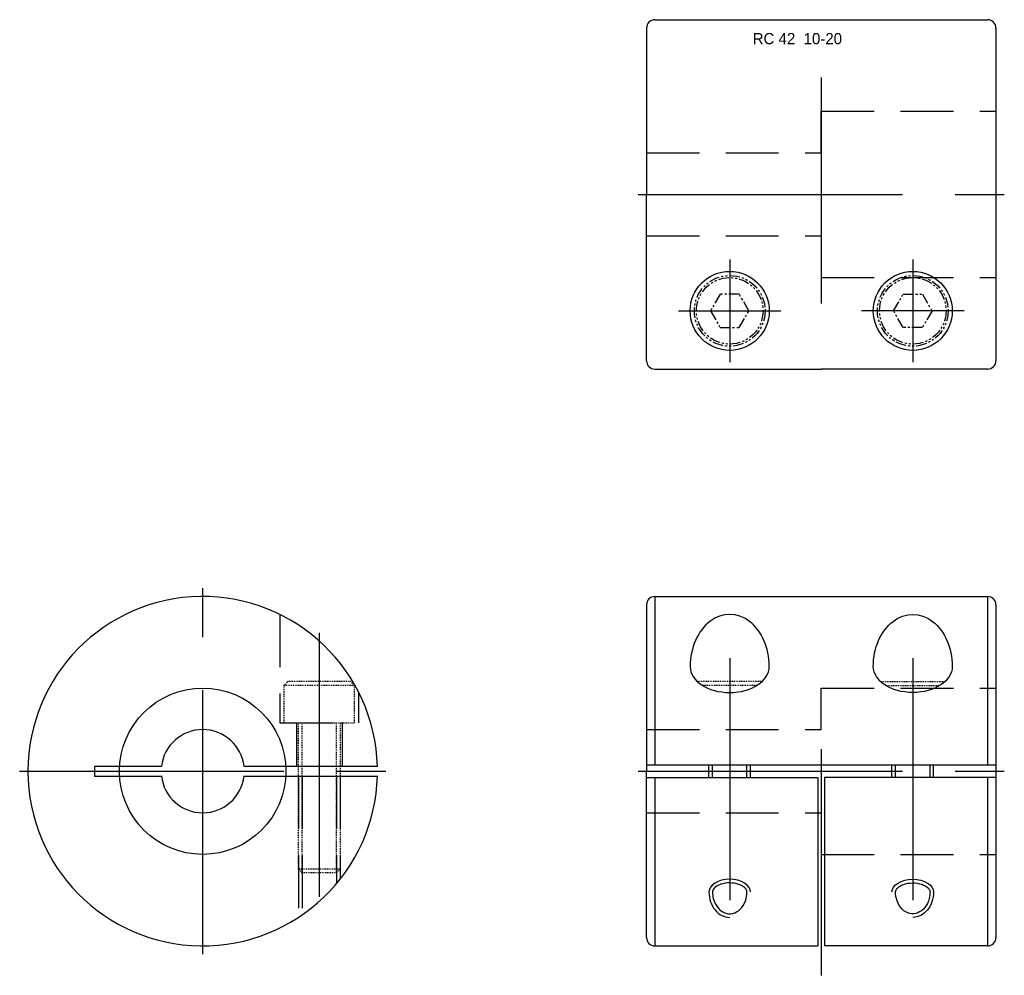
# Model space of a CAD drawing. Extents: x 427 to 546, y 372 to 487.
import ezdxf

# ---------------------------------------------------------------- set-up
doc = ezdxf.new("R2010")
doc.units = 0
doc.header["$MEASUREMENT"] = 0
for name, pattern in [('CENTER', [50.8, 31.75, -6.35, 6.35, -6.35]), ('HIDDEN', [9.525, 6.35, -3.175]), ('PHANTOM', [2.5, 1.25, -0.25, 0.25, -0.25, 0.25, -0.25])]:
    doc.linetypes.add(name, pattern=pattern)
doc.layers.get('0').update_dxf_attribs({"linetype": 'CONTINUOUS'})
for name, color, linetype in [('CENTER', 1, 'CENTER'), ('HIDDEN', 2, 'HIDDEN'), ('PHANTOM', 6, 'PHANTOM'), ('THIN', 3, 'CONTINUOUS')]:
    doc.layers.add(name, color=color, linetype=linetype)

msp = doc.modelspace()

# ---------------------------------------------------------------- linework, layer by layer
at = {"ltscale": 0.1}
for p, q in [((503.76, 487.23), (543.76, 487.23)), ((502.76, 486.23), (502.76, 466.23)), ((544.76, 486.23), (544.76, 446.23)), ((502.76, 446.23), (502.76, 466.23)), ((503.76, 445.23), (523.76, 445.23)), ((543.76, 445.23), (523.76, 445.23)), ((503.76, 417.89), (543.76, 417.89)), ((502.76, 416.89), (502.76, 396.89)), ((544.76, 416.89), (544.76, 376.89)), ((502.76, 397.64), (544.76, 397.64)), ((470.43, 397.46), (454.4, 397.46)), ((502.76, 376.89), (502.76, 396.89)), ((454.4, 396.31), (470.43, 396.31)), ((502.76, 396.14), (523.36, 396.14)), ((544.76, 396.14), (524.16, 396.14)), ((503.76, 375.89), (523.36, 375.89)), ((543.76, 375.89), (524.16, 375.89))]:
    msp.add_line(p, q, dxfattribs=at)
for p, q in [((503.76, 417.89), (503.76, 397.64)), ((543.76, 397.64), (543.76, 417.89)), ((503.76, 396.14), (503.76, 375.89)), ((523.36, 396.14), (523.36, 375.89)), ((524.16, 396.14), (524.16, 375.89)), ((543.76, 375.89), (543.76, 396.14))]:
    msp.add_line(p, q)
msp.add_lwpolyline([(444.47, 397.46), (436.43, 397.46), (436.43, 396.31), (444.47, 396.31)], dxfattribs=at)
for centre, radius in [((512.76, 452.23), 4.75), ((534.76, 452.23), 4.75), ((449.43, 396.89), 10)]:
    msp.add_circle(centre, radius)
for centre, radius, start, end in [((503.76, 486.23), 1, 90, 180), ((543.76, 486.23), 1, 0, 90), ((503.76, 446.23), 1, 180, 270), ((543.76, 446.23), 1, 270, 0), ((449.43, 396.89), 21, 1.569, 358.431), ((503.76, 416.89), 1, 90, 180), ((543.76, 416.89), 1, 0, 90), ((449.43, 396.89), 5, 6.6036, 173.3964), ((449.43, 396.89), 5, 186.6036, 353.3964), ((503.76, 376.89), 1, 180, 270), ((543.76, 376.89), 1, 270, 0)]:
    msp.add_arc(centre, radius, start, end, dxfattribs=at)
for major_axis, ratio, start_param, end_param in [((0, 6.26), 0.758309, 4.712389, 7.853982), ((4.75, 0), 0.659362, 3.141593, 6.283185)]:
    msp.add_ellipse((512.76, 409.48), major_axis=major_axis, ratio=ratio, start_param=start_param, end_param=end_param, dxfattribs=at)
at = {"ltscale": 0.1, "extrusion": (0, 0, -1)}
for major_axis, ratio, start_param, end_param in [((0, 6.26), 0.758309, 4.712389, 7.853982), ((-4.75, 0), 0.659362, 3.141593, 6.283185)]:
    msp.add_ellipse((534.76, 409.48), major_axis=major_axis, ratio=ratio, start_param=start_param, end_param=end_param, dxfattribs=at)
at = {"ltscale": 0.1}
for points, knots in [([(514.83, 382.37), (514.83, 382.45), (514.81, 382.54), (514.71, 382.72), (514.63, 382.82), (514.41, 383.02), (514.26, 383.11), (513.81, 383.33), (513.44, 383.42), (512.69, 383.48), (512.29, 383.45), (511.59, 383.29), (511.29, 383.14), (510.92, 382.87), (510.82, 382.75), (510.71, 382.54), (510.69, 382.46), (510.69, 382.37)], [0, 0, 0, 0, 0.306161, 0.306161, 0.612323, 0.612323, 0.918484, 0.918484, 1.432842, 1.432842, 1.9472, 1.9472, 2.461558, 2.461558, 2.829089, 2.829089, 3.141593, 3.141593, 3.141593, 3.141593]), ([(532.69, 382.37), (532.69, 382.45), (532.71, 382.54), (532.81, 382.72), (532.89, 382.82), (533.11, 383.02), (533.25, 383.11), (533.71, 383.33), (534.07, 383.42), (534.83, 383.48), (535.23, 383.45), (535.93, 383.29), (536.23, 383.14), (536.59, 382.87), (536.7, 382.75), (536.8, 382.54), (536.83, 382.46), (536.83, 382.37)], [0, 0, 0, 0, 0.306161, 0.306161, 0.612323, 0.612323, 0.918484, 0.918484, 1.432842, 1.432842, 1.9472, 1.9472, 2.461558, 2.461558, 2.829089, 2.829089, 3.141593, 3.141593, 3.141593, 3.141593]), ([(510.69, 382.37), (510.69, 382.1), (510.72, 381.83), (510.89, 381.16), (511.08, 380.79), (511.57, 380.19), (511.86, 379.98), (512.48, 379.74), (512.81, 379.72), (513.44, 379.86), (513.76, 380.04), (514.29, 380.56), (514.51, 380.92), (514.77, 381.65), (514.83, 382.01), (514.83, 382.37)], [1.570796, 1.570796, 1.570796, 1.570796, 1.868652, 1.868652, 2.354836, 2.354836, 2.841021, 2.841021, 3.327205, 3.327205, 3.819586, 3.819586, 4.311967, 4.311967, 4.712389, 4.712389, 4.712389, 4.712389]), ([(536.83, 382.37), (536.83, 382.1), (536.79, 381.83), (536.62, 381.16), (536.44, 380.79), (535.95, 380.19), (535.66, 379.98), (535.04, 379.74), (534.71, 379.72), (534.07, 379.86), (533.76, 380.04), (533.23, 380.56), (533.01, 380.92), (532.75, 381.65), (532.69, 382.01), (532.69, 382.37)], [1.570796, 1.570796, 1.570796, 1.570796, 1.868652, 1.868652, 2.354836, 2.354836, 2.841021, 2.841021, 3.327205, 3.327205, 3.819586, 3.819586, 4.311967, 4.311967, 4.712389, 4.712389, 4.712389, 4.712389])]:
    msp.add_open_spline(points, degree=3, knots=knots, dxfattribs=at)
at = {"layer": 'CENTER'}
for p, q in [((523.76, 480.29), (523.76, 453.12)), ((501.76, 466.23), (545.76, 466.23)), ((512.76, 458.39), (512.76, 446.07)), ((534.76, 458.39), (534.76, 446.07)), ((506.6, 452.23), (518.92, 452.23)), ((540.92, 452.23), (528.6, 452.23)), ((449.43, 374.89), (449.43, 418.89)), ((463.43, 413.54), (463.43, 380.24)), ((512.76, 410.48), (512.76, 381.37)), ((534.76, 410.48), (534.76, 381.37)), ((523.76, 399.52), (523.76, 372.35)), ((427.43, 396.89), (471.43, 396.89)), ((501.76, 396.89), (545.76, 396.89))]:
    msp.add_line(p, q, dxfattribs=at)
at = {"layer": 'HIDDEN'}
for p, q in [((523.76, 476.23), (544.76, 476.23)), ((523.76, 471.23), (523.76, 476.23)), ((502.76, 471.23), (523.76, 471.23)), ((523.76, 406.89), (544.76, 406.89)), ((523.76, 401.89), (523.76, 406.89)), ((460.68, 402.69), (460.68, 397.46)), ((466.18, 402.69), (466.18, 397.46)), ((502.76, 401.89), (523.76, 401.89)), ((510.26, 396.14), (510.26, 397.64)), ((510.69, 396.14), (510.69, 397.64)), ((514.83, 396.14), (514.83, 397.64)), ((515.26, 396.14), (515.26, 397.64)), ((532.26, 396.14), (532.26, 397.64)), ((532.69, 396.14), (532.69, 397.64)), ((536.83, 396.14), (536.83, 397.64)), ((537.26, 396.14), (537.26, 397.64)), ((460.93, 396.31), (460.93, 379.32)), ((461.37, 396.31), (461.37, 379.61)), ((465.5, 396.31), (465.5, 383.37)), ((465.93, 396.31), (465.93, 383.9))]:
    msp.add_line(p, q, dxfattribs=at)
at = {"layer": 'HIDDEN', "extrusion": (-2.99932e-32, -1.22461e-16, -1)}
for p, q in [((502.76, 461.23), (523.76, 461.23)), ((523.76, 461.23), (523.76, 456.23)), ((523.76, 456.23), (544.76, 456.23)), ((502.76, 391.89), (523.76, 391.89)), ((523.76, 391.89), (523.76, 386.89)), ((523.76, 386.89), (544.76, 386.89))]:
    msp.add_line(p, q, dxfattribs=at)
at = {"layer": 'HIDDEN'}
msp.add_lwpolyline([(458.68, 415.74), (458.68, 402.69), (468.18, 402.69), (468.18, 406.35)], dxfattribs=at)
at = {"layer": 'PHANTOM', "ltscale": 0.1}
for p, q in [((467.68, 407.19), (459.18, 407.19)), ((516, 407.19), (509.52, 407.19)), ((531.52, 407.19), (538, 407.19)), ((461.37, 384.69), (461.37, 402.69)), ((465.5, 384.69), (465.5, 402.69)), ((465.93, 385.12), (460.93, 385.12))]:
    msp.add_line(p, q, dxfattribs=at)
at = {"layer": 'PHANTOM'}
for points in [[(511.6, 454.23), (510.45, 452.23), (511.6, 450.23), (513.91, 450.23), (515.07, 452.23), (513.91, 454.23)], [(535.91, 454.23), (537.07, 452.23), (535.91, 450.23), (533.6, 450.23), (532.45, 452.23), (533.6, 454.23)]]:
    msp.add_lwpolyline(points, close=True, dxfattribs=at)
at = {"layer": 'PHANTOM', "ltscale": 0.1}
msp.add_lwpolyline([(467.68, 402.69), (467.68, 407.19), (467.18, 407.69), (459.68, 407.69), (459.18, 407.19), (459.18, 402.69)], close=True, dxfattribs=at)
for points in [[(516.58, 407.62), (516.51, 407.69), (509.01, 407.69), (508.94, 407.62)], [(530.94, 407.62), (531.01, 407.69), (538.51, 407.69), (538.58, 407.62)], [(465.93, 402.69), (465.93, 385.12), (465.5, 384.69), (461.37, 384.69), (460.93, 385.12), (460.93, 402.69)]]:
    msp.add_lwpolyline(points, dxfattribs=at)
at = {"layer": 'PHANTOM'}
for centre, radius in [((512.76, 452.23), 4.25), ((512.76, 452.23), 4), ((534.76, 452.23), 4.25), ((534.76, 452.23), 4)]:
    msp.add_circle(centre, radius, dxfattribs=at)
at = {"layer": 'THIN', "ltscale": 0.1}
for major_axis, ratio, start_param, end_param in [((-2.5, 0), 0.610787, 3.141593, 6.283185), ((0, 3.05), 0.818616, 1.570796, 3.141593)]:
    msp.add_ellipse((512.76, 382.37), major_axis=major_axis, ratio=ratio, start_param=start_param, end_param=end_param, dxfattribs=at)
at = {"layer": 'THIN', "ltscale": 0.1, "extrusion": (0, 0, -1)}
for major_axis, ratio, start_param, end_param in [((2.5, 0), 0.610787, 3.141593, 6.283185), ((0, 3.05), 0.818616, 1.570796, 3.141593)]:
    msp.add_ellipse((534.76, 382.37), major_axis=major_axis, ratio=ratio, start_param=start_param, end_param=end_param, dxfattribs=at)

# ---------------------------------------------------------------- texts
at = {"insert": (515.52, 485.63), "char_height": 1.35, "attachment_point": 1}
msp.add_mtext('{\\f??|b0|i0|c0|p49;RC 42  10-20}', dxfattribs=at)

doc.saveas('drawing.dxf')
